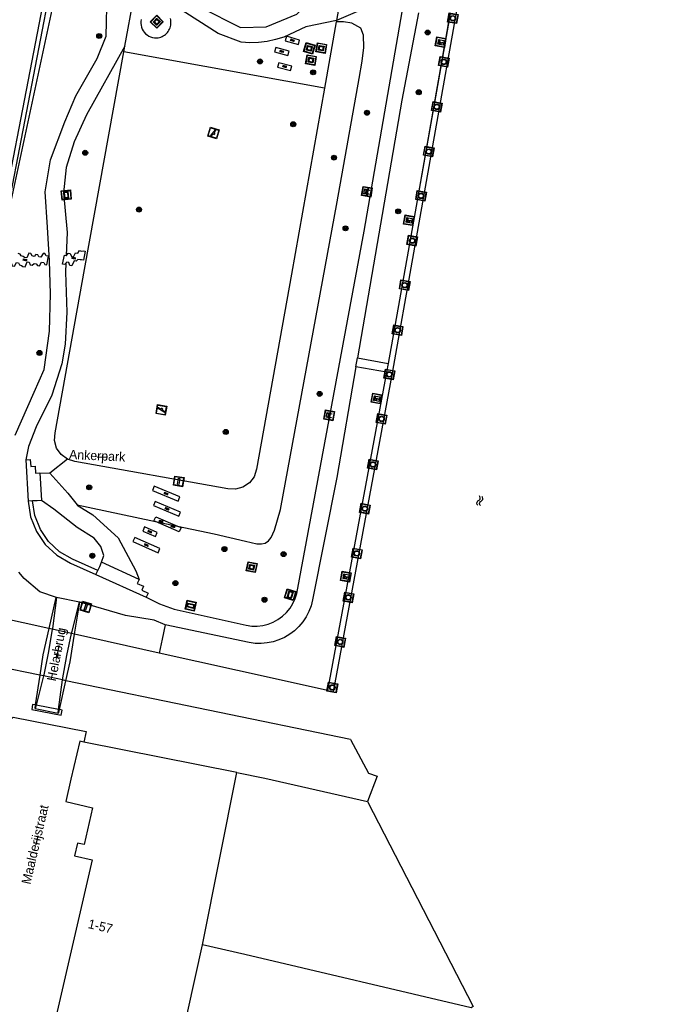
# Model space of a CAD drawing. Header units: metres. Extents: x 93870 to 95789, y 463036 to 464040.
# Tile 230 of 256: x 94549 to 94620, y 463824 to 463931. Entities that reach past the tile are written whole.
import ezdxf
from ezdxf.enums import TextEntityAlignment as Align

# ---------------------------------------------------------------- set-up
doc = ezdxf.new("R2010")
doc.units = ezdxf.units.M
doc.header["$LTSCALE"] = 25.4
for name, color, linetype in [('B_BEBOUWINGSGRENS_0', 1, 'Continuous'), ('G_GRENS_ALGEMEEN_0', 7, 'Continuous'), ('K_KUNSTWERKGRENS_0', 1, 'Continuous'), ('K_KUNSTWERKGRENS_1', 1, 'Continuous'), ('K_STEIGER_1', 1, 'Continuous'), ('Q_BALUSTRADE_LIJN_1', 193, 'Continuous'), ('Q_BANK_0', 7, 'Continuous'), ('Q_BOOM_0', 3, 'Continuous'), ('Q_ELEKTRAKAST_0', 7, 'Continuous'), ('Q_INFORMATIEBORD_0', 7, 'Continuous'), ('Q_KUNSTOBJECT_0', 7, 'Continuous'), ('Q_MEERRING_0', 7, 'Continuous'), ('Q_SPEELVOORZIENING_0', 45, 'Continuous'), ('Q_VERKEERSBORDPAAL_0', 40, 'Continuous'), ('S_GBKN_SYMBOOL_OV_GROOT_0', 7, 'Continuous'), ('S_GBKN_SYMBOOL_OV_GROOT_1', 7, 'Continuous'), ('S_GBKN_SYMBOOL_WATER_0', 7, 'Continuous'), ('T_CULTUURGRENS_0', 76, 'Continuous'), ('T_HEK_0', 57, 'Continuous'), ('T_HEK_LIJN_0', 6, 'Continuous'), ('T_WALBESCHERMING_0', 45, 'Continuous'), ('V_WEGGRENS_0', 7, 'Continuous'), ('W_WATERGRENS_0', 5, 'Continuous'), ('Z_GBKN_HUISNUMMER_0', 252, 'Continuous'), ('Z_KUNSTWERKNAAM_1', 252, 'Continuous'), ('Z_STRAATNAAM_0', 252, 'Continuous'), ('Z_TERREINNAAM_0', 252, 'Continuous')]:
    doc.layers.add(name, color=color, linetype=linetype)

# ---------------------------------------------------------------- blocks, each defined once
blk = doc.blocks.new('Q_INFORMATIEBORD')
for points in [[(-0.5, 0.5), (0.5, 0.5), (0.5, -0.5), (-0.5, -0.5)], [(-0.37, 0.22), (0.36, 0.22), (0.36, -0.21), (-0.37, -0.21)]]:
    blk.add_lwpolyline(points, close=True)
for points in [[(-0.44, 0.46), (0.44, 0.46, -0.414214), (0.46, 0.44), (0.46, -0.44, -0.414214), (0.44, -0.46), (-0.44, -0.46, -0.414214), (-0.46, -0.44), (-0.46, 0.44), (-0.46, 0.44), (-0.46, 0.45), (-0.46, 0.45), (-0.46, 0.45), (-0.46, 0.45), (-0.46, 0.45), (-0.46, 0.45), (-0.46, 0.46), (-0.46, 0.46), (-0.46, 0.46), (-0.45, 0.46), (-0.45, 0.46), (-0.45, 0.46), (-0.45, 0.46), (-0.45, 0.46), (-0.45, 0.46), (-0.44, 0.46), (-0.44, 0.46)], [(-0.29, 0.16), (0.28, 0.16, -0.414214), (0.3, 0.14), (0.3, -0.13, -0.414214), (0.28, -0.16), (-0.29, -0.16, -0.414214), (-0.31, -0.13), (-0.31, 0.14), (-0.31, 0.14), (-0.31, 0.14), (-0.31, 0.14), (-0.31, 0.15), (-0.31, 0.15), (-0.31, 0.15), (-0.3, 0.15), (-0.3, 0.15), (-0.3, 0.15), (-0.3, 0.16), (-0.3, 0.16), (-0.3, 0.16), (-0.3, 0.16), (-0.29, 0.16), (-0.29, 0.16), (-0.29, 0.16), (-0.29, 0.16), (-0.29, 0.16)]]:
    blk.add_lwpolyline(points, format="xyb")
blk = doc.blocks.new('Q_ELEKTRAKAST')
for points in [[(-0.5, 0.5), (0.5, 0.5), (0.5, -0.5), (-0.5, -0.5)], [(-0.26, 0.26), (0.25, 0.26), (0.25, 0.19), (-0.26, 0.19)], [(-0.26, 0.11), (0.25, 0.11), (0.25, -0.33), (-0.26, -0.33)]]:
    blk.add_lwpolyline(points, close=True)
blk.add_lwpolyline([(-0.44, 0.46), (0.44, 0.46, -0.414214), (0.46, 0.44), (0.46, -0.44, -0.414214), (0.44, -0.46), (-0.44, -0.46, -0.414214), (-0.46, -0.44), (-0.46, 0.44), (-0.46, 0.44), (-0.46, 0.45), (-0.46, 0.45), (-0.46, 0.45), (-0.46, 0.45), (-0.46, 0.45), (-0.46, 0.45), (-0.46, 0.46), (-0.46, 0.46), (-0.46, 0.46), (-0.45, 0.46), (-0.45, 0.46), (-0.45, 0.46), (-0.45, 0.46), (-0.45, 0.46), (-0.45, 0.46), (-0.44, 0.46), (-0.44, 0.46)], format="xyb")
blk.add_lwpolyline([(-0.18, 0, -1), (-0.18, -0.07, -1)], format="xyb", close=True)
blk.add_lwpolyline([(0.04, 0.09), (-0.06, -0.11), (0.04, -0.11), (-0.06, -0.31)])
blk = doc.blocks.new('Q_VERKEERSBORDPAAL')
for points in [[(-0.5, 0.5), (0.5, 0.5), (0.5, -0.5), (-0.5, -0.5)], [(-0.08, 0.33), (0.07, 0.33), (0.07, -0.33), (-0.08, -0.33)]]:
    blk.add_lwpolyline(points, close=True)
blk.add_lwpolyline([(-0.44, 0.46), (0.44, 0.46, -0.414214), (0.46, 0.44), (0.46, -0.44, -0.414214), (0.44, -0.46), (-0.44, -0.46, -0.414214), (-0.46, -0.44), (-0.46, 0.44), (-0.46, 0.44), (-0.46, 0.45), (-0.46, 0.45), (-0.46, 0.45), (-0.46, 0.45), (-0.46, 0.45), (-0.46, 0.45), (-0.46, 0.46), (-0.46, 0.46), (-0.46, 0.46), (-0.45, 0.46), (-0.45, 0.46), (-0.45, 0.46), (-0.45, 0.46), (-0.45, 0.46), (-0.45, 0.46), (-0.44, 0.46), (-0.44, 0.46)], format="xyb")
blk = doc.blocks.new('Q_KUNSTOBJECT')
for points in [[(-0.5, 0.5), (0.5, 0.5), (0.5, -0.5), (-0.5, -0.5)], [(-0.18, 0.18), (0.18, 0.18), (0.18, -0.18), (-0.18, -0.18)]]:
    blk.add_lwpolyline(points, close=True)
for points in [[(-0.44, 0.46), (0.44, 0.46, -0.414214), (0.46, 0.44), (0.46, -0.44, -0.414214), (0.44, -0.46), (-0.44, -0.46, -0.414214), (-0.46, -0.44), (-0.46, 0.44), (-0.46, 0.44), (-0.46, 0.45), (-0.46, 0.45), (-0.46, 0.45), (-0.46, 0.45), (-0.46, 0.45), (-0.46, 0.45), (-0.46, 0.46), (-0.46, 0.46), (-0.46, 0.46), (-0.45, 0.46), (-0.45, 0.46), (-0.45, 0.46), (-0.45, 0.46), (-0.45, 0.46), (-0.45, 0.46), (-0.44, 0.46), (-0.44, 0.46)], [(-0.24, 0.27), (0.24, 0.27, -0.414214), (0.26, 0.25), (0.26, -0.24, -0.414214), (0.24, -0.26), (-0.24, -0.26, -0.414214), (-0.27, -0.24), (-0.27, 0.25, -0.414214), (-0.24, 0.27)]]:
    blk.add_lwpolyline(points, format="xyb")
blk = doc.blocks.new('Q_BANK')
blk.add_lwpolyline([(-0.5, 0.5), (0.5, 0.5), (0.5, -0.5), (-0.5, -0.5)], close=True)
blk.add_lwpolyline([(-0.44, 0.46), (0.44, 0.46, -0.414214), (0.46, 0.44), (0.46, -0.44, -0.414214), (0.44, -0.46), (-0.44, -0.46, -0.414214), (-0.46, -0.44), (-0.46, 0.44), (-0.46, 0.44), (-0.46, 0.45), (-0.46, 0.45), (-0.46, 0.45), (-0.46, 0.45), (-0.46, 0.45), (-0.46, 0.45), (-0.46, 0.46), (-0.46, 0.46), (-0.46, 0.46), (-0.45, 0.46), (-0.45, 0.46), (-0.45, 0.46), (-0.45, 0.46), (-0.45, 0.46), (-0.45, 0.46), (-0.44, 0.46), (-0.44, 0.46)], format="xyb")
for points in [[(-0.27, 0.02), (-0.37, -0.08)], [(-0.18, 0.13), (-0.27, 0.13), (-0.27, 0.28)], [(-0.27, 0.28), (0.26, 0.28), (0.26, 0.13), (0.17, 0.13)], [(-0.18, 0.02), (-0.27, 0.02)], [(-0.27, 0.02), (-0.18, 0.02)], [(-0.18, 0.02), (-0.18, 0.13)], [(-0.18, 0.13), (-0.14, 0.13)], [(-0.14, 0.13), (-0.14, 0.02)], [(0.13, 0.13), (-0.14, 0.13)], [(0.13, 0.02), (-0.14, 0.02)], [(-0.14, 0.02), (0.13, 0.02)], [(0.13, 0.02), (-0.14, 0.02)], [(-0.14, 0.02), (0.13, 0.02)], [(-0.14, 0.02), (0.13, 0.02)], [(0.13, 0.02), (0.13, 0.13)], [(0.13, 0.13), (0.17, 0.13)], [(0.17, 0.13), (0.17, 0.02)], [(0.17, 0.02), (0.26, 0.02)], [(0.17, 0.02), (0.26, 0.02)], [(0.26, 0.02), (0.36, -0.08)], [(-0.24, -0.08), (-0.37, -0.08)], [(-0.19, -0.08), (-0.19, -0.27), (-0.24, -0.27), (-0.24, -0.08)], [(-0.24, -0.08), (-0.19, -0.08)], [(0.18, -0.08), (-0.19, -0.08)], [(0.23, -0.08), (0.23, -0.27), (0.18, -0.27), (0.18, -0.08)], [(0.18, -0.08), (0.23, -0.08)], [(0.36, -0.08), (0.23, -0.08)]]:
    blk.add_lwpolyline(points)
blk = doc.blocks.new('Q_MEERRING')
blk.add_lwpolyline([(-0.5, 0.5), (0.5, 0.5), (0.5, -0.5), (-0.5, -0.5)], close=True)
blk.add_lwpolyline([(-0.44, 0.46), (0.44, 0.46, -0.414214), (0.46, 0.44), (0.46, -0.44, -0.414214), (0.44, -0.46), (-0.44, -0.46, -0.414214), (-0.46, -0.44), (-0.46, 0.44), (-0.46, 0.44), (-0.46, 0.45), (-0.46, 0.45), (-0.46, 0.45), (-0.46, 0.45), (-0.46, 0.45), (-0.46, 0.45), (-0.46, 0.46), (-0.46, 0.46), (-0.46, 0.46), (-0.45, 0.46), (-0.45, 0.46), (-0.45, 0.46), (-0.45, 0.46), (-0.45, 0.46), (-0.45, 0.46), (-0.44, 0.46), (-0.44, 0.46)], format="xyb")
for radius in [0.3, 0.3, 0.25, 0.25]:
    blk.add_circle((0, 0), radius)
blk = doc.blocks.new('Q_SPEELVOORZIENING')
blk.add_lwpolyline([(-0.5, 0.5), (0.5, 0.5), (0.5, -0.5), (-0.5, -0.5)], close=True)
for points in [[(-0.44, 0.46), (0.44, 0.46, -0.414214), (0.46, 0.44), (0.46, -0.44, -0.414214), (0.44, -0.46), (-0.44, -0.46, -0.414214), (-0.46, -0.44), (-0.46, 0.44), (-0.46, 0.44), (-0.46, 0.45), (-0.46, 0.45), (-0.46, 0.45), (-0.46, 0.45), (-0.46, 0.45), (-0.46, 0.45), (-0.46, 0.46), (-0.46, 0.46), (-0.46, 0.46), (-0.45, 0.46), (-0.45, 0.46), (-0.45, 0.46), (-0.45, 0.46), (-0.45, 0.46), (-0.45, 0.46), (-0.44, 0.46), (-0.44, 0.46)], [(-0.36, 0.2, 1.168313), (-0.39, 0.14)], [(-0.09, 0.02, 0.778987), (-0.04, -0.17)], [(-0.04, -0.17, 0.508825), (0.06, -0.04)], [(0.36, -0.16, 1.031322), (0.38, -0.1)]]:
    blk.add_lwpolyline(points, format="xyb")
for points in [[(-0.39, 0.14), (-0.09, 0.02)], [(-0.36, 0.2), (0.38, -0.1)], [(0.06, -0.04), (0.36, -0.16)]]:
    blk.add_lwpolyline(points)
blk = doc.blocks.new('Q_BOOM')
for radius in [0.27, 0.18, 0.09]:
    blk.add_circle((0, 0), radius)
blk = doc.blocks.new('S_GBKN_SYMBOOL_WATER')
for points in [[(-0.5, 0.15), (-0.44, 0.21), (-0.31, 0.27), (-0.19, 0.27), (-0.06, 0.21), (0, 0.15), (0.06, 0.09), (0.19, 0.02), (0.31, 0.02), (0.44, 0.09), (0.5, 0.15)], [(-0.5, -0.15), (-0.44, -0.09), (-0.31, -0.02), (-0.19, -0.02), (-0.06, -0.09), (0, -0.15), (0.06, -0.21), (0.19, -0.27), (0.31, -0.27), (0.44, -0.21), (0.5, -0.15)]]:
    blk.add_lwpolyline(points)
blk = doc.blocks.new('S_GBKN_SYMBOOL_OV_GROOT')
for points in [[(-0.21875, 0.0625), (0.21875, 0.0625)], [(-0.21875, 0), (0.21875, 0)], [(-0.1875, 0.0625), (-0.1875, 0)], [(-0.125, 0.09375), (-0.125, 0.0625)], [(-0.125, 0), (-0.125, -0.0625)], [(-0.0625, 0.0625), (-0.0625, 0)], [(0, 0.09375), (0, 0.0625)], [(0, 0), (0, -0.0625)], [(0.0625, 0.0625), (0.0625, 0)], [(0.125, 0.09375), (0.125, 0.0625)], [(0.125, 0), (0.125, -0.0625)], [(0.1875, 0.0625), (0.1875, 0)], [(-0.21875, -0.0625), (0.21875, -0.0625)], [(-0.1875, -0.0625), (-0.1875, -0.09375)], [(-0.0625, -0.0625), (-0.0625, -0.09375)], [(0.0625, -0.0625), (0.0625, -0.09375)], [(0.1875, -0.0625), (0.1875, -0.09375)]]:
    blk.add_lwpolyline(points)

msp = doc.modelspace()

# ---------------------------------------------------------------- linework, layer by layer
at = {"layer": 'B_BEBOUWINGSGRENS_0'}
for p, q in [((94572.7, 463848.98), (94556.12, 463852.28)), ((94568.99, 463830.29), (94572.7, 463848.98))]:
    msp.add_line(p, q, dxfattribs=at)
for points in [[(94556.12, 463852.28), (94555.68, 463852.37), (94554.69, 463848.24), (94554.16, 463845.83), (94557.06, 463845.16), (94556.13, 463841.17), (94555.41, 463841.33), (94555.09, 463839.95), (94557.02, 463839.5), (94552.98, 463822.12), (94557.56, 463821.04), (94552.89, 463799.2), (94551.8, 463799.71), (94551.26, 463799.46), (94550.97, 463798.13), (94551.28, 463797.5), (94552.45, 463797.07), (94552.37, 463796.68), (94590.21, 463787.64), (94593.53, 463800.37), (94612.92, 463795.32)], [(94605.06, 463810.39), (94604.68, 463810.28), (94566.57, 463819.34), (94568.99, 463830.29)]]:
    msp.add_lwpolyline(points, dxfattribs=at)
at = {"layer": 'G_GRENS_ALGEMEEN_0'}
msp.add_line((94563.9, 463876.19), (94566.28, 463875.69), dxfattribs=at)
for points in [[(94553.65, 463943.78), (94553.92, 463942.89), (94553.97, 463941.97), (94553.93, 463941.49), (94553.46, 463939.31), (94546.99, 463905.87)], [(94557.61, 463870.87), (94554.86, 463872.1), (94553.47, 463872.92), (94552.29, 463874.01), (94551.39, 463875.34), (94550.79, 463876.84), (94550.54, 463878.42)], [(94563.9, 463876.19), (94563.71, 463876.27), (94563.91, 463876.71), (94566.28, 463875.69)], [(94566.28, 463875.69), (94566.65, 463875.53), (94566.45, 463875.07), (94563.9, 463876.19)], [(94547.49, 463854.05), (94548.43, 463854.97), (94556.35, 463853.42), (94556.12, 463852.28)], [(94572.7, 463848.98), (94575.75, 463848.38), (94586.89, 463845.85)], [(94598.34, 463823.6), (94598.14, 463823.47), (94573.56, 463829.26), (94568.99, 463830.29)]]:
    msp.add_lwpolyline(points, dxfattribs=at)
at = {"layer": 'K_KUNSTWERKGRENS_0'}
for p, q in [((94550.55, 463856.36), (94550.45, 463855.82)), ((94550.84, 463856.31), (94550.55, 463856.36)), ((94550.92, 463856.29), (94550.84, 463856.31)), ((94553.37, 463855.82), (94550.92, 463856.29)), ((94553.46, 463855.81), (94553.37, 463855.82))]:
    msp.add_line(p, q, dxfattribs=at)
msp.add_lwpolyline([(94550.45, 463855.82), (94553.64, 463855.21), (94553.77, 463855.75), (94553.46, 463855.81)], dxfattribs=at)
at = {"layer": 'K_KUNSTWERKGRENS_1'}
for p, q in [((94588.96, 463892.38), (94582.55, 463857.86)), ((94555.64, 463867.45), (94553.13, 463867.95)), ((94551.72, 463859.44), (94550.92, 463856.29)), ((94553.37, 463855.82), (94553.8, 463859.01))]:
    msp.add_line(p, q, dxfattribs=at)
for points in [[(94553.13, 463867.95), (94552.7, 463864.6), (94552.68, 463864.5)], [(94554.77, 463864.03), (94554.83, 463864.31), (94555.64, 463867.45)], [(94552.68, 463864.5), (94552.26, 463862.08), (94551.75, 463859.57), (94551.72, 463859.44)], [(94553.8, 463859.01), (94553.8, 463859.03), (94554.28, 463861.67), (94554.77, 463864.03)], [(94550.92, 463856.29), (94550.82, 463855.9), (94553.31, 463855.41), (94553.37, 463855.82)]]:
    msp.add_lwpolyline(points, dxfattribs=at)
at = {"layer": 'K_STEIGER_1'}
for p, q in [((94595.85, 463931.25), (94592.04, 463909.77)), ((94592.04, 463909.77), (94589.13, 463893.34)), ((94589.13, 463893.34), (94588.96, 463892.38))]:
    msp.add_line(p, q, dxfattribs=at)
msp.add_lwpolyline([(94582.55, 463857.86), (94583.19, 463857.74), (94589.57, 463892.11), (94596.6, 463931.76), (94624.62, 463955.85)], dxfattribs=at)
at = {"layer": 'Q_BALUSTRADE_LIJN_1'}
for p, q in [((94553.07, 463867.95), (94552.31, 463864.58)), ((94555.11, 463863.96), (94555.69, 463867.44)), ((94555.69, 463867.44), (94555.69, 463867.44)), ((94551.33, 463859.52), (94550.84, 463856.31)), ((94553.46, 463855.81), (94554.16, 463858.93)), ((94550.84, 463856.31), (94550.78, 463855.9)), ((94553.37, 463855.4), (94553.46, 463855.81))]:
    msp.add_line(p, q, dxfattribs=at)
for points in [[(94552.31, 463864.58), (94551.67, 463861.73), (94551.33, 463859.52)], [(94554.16, 463858.93), (94554.62, 463860.97), (94555.11, 463863.96)]]:
    msp.add_lwpolyline(points, dxfattribs=at)
at = {"layer": 'T_CULTUURGRENS_0'}
msp.add_line((94554.33, 463882.96), (94552.41, 463881.44), dxfattribs=at)
for points in [[(94546.99, 463905.87), (94547.14, 463905.86), (94552.99, 463933.24), (94554.25, 463940.72), (94554.45, 463942.25), (94554.48, 463943.29), (94553.65, 463943.78)], [(94566.28, 463875.69), (94570.23, 463874.85), (94573.63, 463874.06), (94574.89, 463873.78), (94575.38, 463873.77), (94575.77, 463873.85), (94576.13, 463874.09), (94576.44, 463874.46), (94576.81, 463875.24), (94577.45, 463877.48), (94583.58, 463910.85), (94585.97, 463924.23), (94586.29, 463926.1), (94586.48, 463927.57), (94586.45, 463928.91), (94586.15, 463929.67), (94585.19, 463930.23), (94584.27, 463930.38), (94583.49, 463930.36)], [(94555.38, 463877.99), (94558.29, 463877.37), (94563.9, 463876.19)], [(94564.92, 463864.97), (94564.6, 463863.44), (94564.28, 463861.92)]]:
    msp.add_lwpolyline(points, dxfattribs=at)
at = {"layer": 'T_HEK_0'}
for p, q in [((94560.55, 463927.74), (94561.85, 463934.79)), ((94583.52, 463930.53), (94583.49, 463930.36)), ((94583.49, 463930.36), (94582.22, 463923.16)), ((94560.43, 463927.11), (94560.55, 463927.74))]:
    msp.add_line(p, q, dxfattribs=at)
for points in [[(94568.73, 463941.91), (94582.21, 463939.45), (94583.07, 463939.23), (94583.81, 463938.73), (94584.33, 463938.01), (94584.58, 463937.16), (94584.53, 463936.27), (94583.52, 463930.53)], [(94554.33, 463882.96), (94553.65, 463883.46), (94553.16, 463884.15), (94552.93, 463884.97), (94552.98, 463885.81), (94556.18, 463903.5), (94560.43, 463927.11)], [(94582.22, 463923.16), (94578.65, 463903.02), (94574.84, 463881.85), (94574.58, 463881.05), (94574.07, 463880.38), (94573.37, 463879.91), (94572.56, 463879.7), (94571.72, 463879.75), (94555.14, 463882.71), (94554.33, 463882.96)]]:
    msp.add_lwpolyline(points, dxfattribs=at)
at = {"layer": 'T_HEK_LIJN_0'}
msp.add_line((94582.22, 463923.16), (94560.43, 463927.11), dxfattribs=at)
at = {"layer": 'T_WALBESCHERMING_0'}
for p, q in [((94552.31, 463864.58), (94540.01, 463867.31)), ((94552.68, 463864.5), (94552.31, 463864.58)), ((94554.77, 463864.03), (94552.68, 463864.5)), ((94555.11, 463863.96), (94554.77, 463864.03)), ((94564.28, 463861.92), (94555.11, 463863.96)), ((94551.33, 463859.52), (94538.39, 463862.19)), ((94551.72, 463859.44), (94551.33, 463859.52)), ((94553.8, 463859.01), (94551.72, 463859.44)), ((94554.16, 463858.93), (94553.8, 463859.01)), ((94585.03, 463852.56), (94554.16, 463858.93))]:
    msp.add_line(p, q, dxfattribs=at)
msp.add_lwpolyline([(94582.55, 463857.86), (94576.88, 463859.12), (94564.28, 463861.92)], dxfattribs=at)
at = {"layer": 'V_WEGGRENS_0'}
for p, q in [((94585.62, 463892.95), (94585.79, 463893.93)), ((94585.79, 463893.93), (94589.13, 463893.34)), ((94589.13, 463893.34), (94589.13, 463893.34)), ((94588.96, 463892.38), (94585.62, 463892.95)), ((94550.1, 463884.32), (94549.8, 463882.89)), ((94549.8, 463882.89), (94550.05, 463878.39)), ((94551.35, 463881.46), (94551.51, 463878.48)), ((94551.35, 463881.46), (94552.41, 463881.44)), ((94566.52, 463878.86), (94563.75, 463880.01)), ((94550.54, 463878.42), (94550.05, 463878.39)), ((94566.43, 463876.76), (94566.61, 463877.2)), ((94562.5, 463875.16), (94563.87, 463874.56)), ((94564.16, 463872.8), (94564.37, 463873.25)), ((94562.11, 463869.92), (94558.03, 463871.77)), ((94557.41, 463870.43), (94557.61, 463870.87)), ((94557.41, 463870.43), (94562.87, 463867.97)), ((94562.87, 463867.97), (94564.33, 463867.25)), ((94555.69, 463867.44), (94555.64, 463867.45)), ((94564.92, 463864.97), (94563.75, 463865.51))]:
    msp.add_line(p, q, dxfattribs=at)
for points in [[(94562.34, 463937.48), (94568.81, 463931.92), (94573.1, 463929.75), (94575.9, 463929.83), (94579.22, 463931.21), (94579.64, 463931.63), (94579.96, 463932.12), (94580.19, 463932.67), (94580.3, 463933.24), (94580.31, 463933.83), (94579.42, 463935.02), (94575.09, 463938.31), (94568.73, 463941.91)], [(94548.65, 463885.57), (94550.73, 463890.22), (94551.8, 463892.66), (94552.38, 463896.83), (94552.5, 463900.86), (94552.4, 463904.46), (94552.16, 463908.12), (94551.92, 463911.95), (94552.49, 463915.41), (94554.04, 463919.54), (94555.25, 463922.35), (94557.55, 463926.39), (94558.54, 463928.81), (94558.65, 463933.55), (94559.16, 463940.03)], [(94583.52, 463930.53), (94580.21, 463929.82), (94577.82, 463928.72), (94576.92, 463928.44), (94575.99, 463928.24), (94575.06, 463928.13), (94574.11, 463928.1), (94573.17, 463928.15), (94570.69, 463929.12), (94561.85, 463934.79)], [(94564.33, 463867.25), (94565.92, 463866.67), (94573.72, 463864.95), (94574.32, 463864.86), (94574.91, 463864.85), (94575.51, 463864.91), (94576.09, 463865.06), (94576.65, 463865.27), (94577.17, 463865.56), (94577.66, 463865.91), (94578.1, 463866.32), (94578.48, 463866.78), (94578.79, 463867.29), (94579.04, 463867.83), (94579.22, 463868.4), (94586.53, 463907.67), (94590.83, 463932.5), (94591.16, 463934.52)], [(94591.16, 463934.52), (94589.31, 463933.19), (94588.07, 463932.45), (94583.52, 463930.53)], [(94562.34, 463930.62), (94562.3, 463930.41), (94562.3, 463930.2), (94562.32, 463929.99), (94562.37, 463929.78)], [(94562.37, 463929.78), (94562.45, 463929.59), (94562.55, 463929.4), (94562.67, 463929.23), (94562.81, 463929.08), (94562.98, 463928.94), (94563.16, 463928.83), (94563.35, 463928.74), (94563.55, 463928.68), (94563.76, 463928.64), (94563.97, 463928.63), (94564.18, 463928.65), (94564.32, 463928.68), (94564.46, 463928.72), (94564.6, 463928.78), (94564.73, 463928.84), (94564.85, 463928.92), (94564.97, 463929.01), (94565.08, 463929.11), (94565.18, 463929.21), (94565.26, 463929.33), (94565.34, 463929.45), (94565.41, 463929.58), (94565.46, 463929.71), (94565.51, 463929.85), (94565.54, 463930), (94565.56, 463930.14), (94565.56, 463930.29), (94565.55, 463930.43), (94565.53, 463930.58), (94565.5, 463930.72)], [(94592.41, 463931.35), (94590.6, 463921.87), (94585.79, 463893.93)], [(94577.96, 463928.32), (94579.38, 463927.9), (94579.52, 463928.38), (94578.1, 463928.8), (94577.96, 463928.32)], [(94560.55, 463927.74), (94556.41, 463920.28), (94555.06, 463917.36), (94554.18, 463914.56), (94553.89, 463911.81), (94554.31, 463907.54), (94554.2, 463905.05)], [(94578.23, 463926.71), (94578.38, 463927.18), (94576.94, 463927.59), (94576.79, 463927.11), (94578.23, 463926.71)], [(94577.12, 463925.47), (94578.54, 463925.08), (94578.69, 463925.55), (94577.26, 463925.94), (94577.12, 463925.47)], [(94547.35, 463904.93), (94547.17, 463903.97), (94547.41, 463903.91), (94547.56, 463903.88), (94547.79, 463903.84), (94548.02, 463904.2), (94548.25, 463904.16), (94548.35, 463903.92), (94548.57, 463903.88), (94548.8, 463904.26), (94549.03, 463904.22), (94549.13, 463904.02), (94549.36, 463903.96), (94549.5, 463903.85), (94549.73, 463903.8), (94549.95, 463904.34), (94550.17, 463904.3)], [(94550.17, 463904.3), (94550.3, 463904.01), (94550.51, 463903.97), (94550.73, 463904.17), (94550.95, 463904.14), (94551.07, 463903.93), (94551.29, 463903.9), (94551.53, 463904.3), (94551.75, 463904.26), (94551.87, 463904.04), (94552.1, 463904.01), (94552.26, 463904.97), (94552.03, 463905.01), (94551.89, 463905.24), (94551.68, 463905.26), (94551.45, 463904.86), (94551.23, 463904.9), (94551.12, 463905.1), (94550.9, 463905.14), (94550.72, 463904.93), (94550.5, 463904.98), (94550.37, 463905.25), (94550.14, 463905.3), (94549.91, 463904.78), (94549.68, 463904.82), (94549.54, 463904.93), (94549.31, 463904.98), (94549.19, 463905.19), (94548.97, 463905.24)], [(94554.17, 463904.21), (94554.05, 463904.07), (94553.81, 463904.11), (94554.01, 463905.07), (94554.2, 463905.05)], [(94554.2, 463905.05), (94554.23, 463905.05), (94554.42, 463905.27), (94554.64, 463905.24), (94554.76, 463904.92), (94554.98, 463904.88), (94555.21, 463905.33), (94555.44, 463905.29), (94555.64, 463905.56), (94555.86, 463905.52), (94556.02, 463905.55), (94556.25, 463905.5), (94556.07, 463904.53), (94555.84, 463904.58), (94555.7, 463904.55), (94555.47, 463904.59), (94555.28, 463904.42), (94555.05, 463904.46), (94554.79, 463903.91), (94554.58, 463903.96), (94554.48, 463904.27), (94554.26, 463904.32), (94554.17, 463904.21)], [(94554.17, 463904.21), (94554.12, 463903.21), (94554.25, 463898.89), (94554.07, 463895.43), (94553.72, 463893.29), (94552.64, 463889.9), (94550.94, 463886.45), (94550.1, 463884.32)], [(94585.62, 463892.95), (94583.56, 463880.97), (94580.93, 463867.69), (94580.77, 463867.05), (94580.53, 463866.44), (94580.23, 463865.85), (94579.87, 463865.31), (94579.45, 463864.8), (94578.97, 463864.35), (94578.45, 463863.96), (94577.88, 463863.62), (94577.28, 463863.35), (94576.66, 463863.15), (94576.01, 463863.02), (94575.36, 463862.97), (94574.7, 463862.98), (94574.05, 463863.07), (94564.92, 463864.97)], [(94549.8, 463882.89), (94550.29, 463882.92), (94550.34, 463882.17), (94550.83, 463882.2), (94550.86, 463881.44), (94551.35, 463881.46)], [(94552.41, 463881.44), (94554.37, 463879.27), (94555.38, 463877.99)], [(94563.75, 463880.01), (94563.57, 463879.56), (94566.33, 463878.41), (94566.52, 463878.86)], [(94550.05, 463878.39), (94550.32, 463876.7), (94550.96, 463875.11), (94551.93, 463873.7), (94553.18, 463872.53), (94554.66, 463871.67), (94557.41, 463870.43)], [(94551.51, 463878.48), (94551.04, 463878.45), (94550.54, 463878.42)], [(94558.03, 463871.77), (94558.26, 463872.52), (94557.95, 463873.47), (94557.24, 463874.39), (94555.38, 463875.55), (94552.87, 463877.54), (94551.51, 463878.48)], [(94566.61, 463877.2), (94563.85, 463878.35), (94563.66, 463877.91), (94566.43, 463876.76)], [(94555.38, 463877.99), (94555.4, 463877.96), (94557.07, 463876.91), (94559.82, 463874.41), (94561.75, 463870.85), (94562.11, 463869.92)], [(94563.87, 463874.56), (94564.06, 463875.01), (94562.69, 463875.61), (94562.5, 463875.16)], [(94564.37, 463873.25), (94561.64, 463874.46), (94561.44, 463874.02), (94564.16, 463872.8)], [(94557.61, 463870.87), (94557.84, 463871.33), (94558.03, 463871.77)], [(94553.13, 463867.95), (94551.33, 463868.57), (94549.63, 463870.01), (94549.04, 463870.69)], [(94562.11, 463869.92), (94561.91, 463869.48), (94562.59, 463869.18), (94562.4, 463868.74), (94563.07, 463868.42), (94562.87, 463867.97)], [(94563.75, 463865.51), (94560.62, 463866), (94555.69, 463867.44)]]:
    msp.add_lwpolyline(points, dxfattribs=at)
at = {"layer": 'W_WATERGRENS_0'}
for p, q in [((94595.76, 463930.76), (94592.04, 463909.77)), ((94592.04, 463909.77), (94589.13, 463893.34)), ((94589.13, 463893.34), (94588.96, 463892.38)), ((94586.89, 463845.85), (94598.34, 463823.6))]:
    msp.add_line(p, q, dxfattribs=at)
for points in [[(94552.65, 463937.43), (94544.81, 463897.12), (94545, 463897.09), (94543.86, 463891.04), (94543.7, 463891.1), (94543.57, 463890.42), (94543.74, 463890.41), (94542.01, 463881.05), (94541.82, 463881.08), (94541.54, 463879.69), (94541.76, 463879.66), (94540.93, 463875.19), (94540.74, 463875.21), (94540.57, 463874.34), (94540.75, 463874.3), (94540.27, 463872.05)], [(94585.03, 463852.56), (94586.99, 463848.9), (94587.93, 463848.57), (94586.89, 463845.85)]]:
    msp.add_lwpolyline(points, dxfattribs=at)
at = {"layer": 'Z_KUNSTWERKNAAM_1'}
msp.add_line((94553.25, 463861.77), (94553.44, 463862.76), dxfattribs=at)
at = {"layer": 'Z_STRAATNAAM_0'}
msp.add_line((94550.93, 463841.14), (94551.16, 463842.12), dxfattribs=at)
at = {"layer": 'Z_TERREINNAAM_0'}
msp.add_line((94557.55, 463883.21), (94558.55, 463883.16), dxfattribs=at)

# ---------------------------------------------------------------- block references
at = {"layer": 'Q_BANK_0'}
for p, rotation in [((94586.82, 463911.95), 80.16721273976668), ((94582.72, 463887.7), 79.45806146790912)]:
    msp.add_blockref('Q_BANK', p, dxfattribs=dict(at, rotation=rotation))
at = {"layer": 'Q_BOOM_0'}
for p, rotation in [((94593.41, 463929.21), 79.2104265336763), ((94557.78, 463928.83), 67.71507615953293), ((94575.22, 463926.07), 73.25621960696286), ((94580.98, 463924.89), 80.02107254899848), ((94592.44, 463922.73), 79.2104265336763), ((94586.83, 463920.51), 79.86628984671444), ((94578.83, 463919.26), 79.946251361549), ((94556.26, 463916.17), 72.57946771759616), ((94583.25, 463915.64), 79.86628984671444), ((94562.09, 463910.01), 79.7746327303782), ((94590.22, 463909.82), 80.23428395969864), ((94584.5, 463907.98), 79.59622066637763), ((94551.29, 463894.47), 82.13739018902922), ((94581.69, 463890.03), 79.45806146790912), ((94571.51, 463885.9), 79.79115100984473), ((94556.69, 463879.9), 168.1083661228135), ((94557.03, 463872.48), 73.0208225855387), ((94571.36, 463873.2), 166.8420428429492), ((94577.78, 463872.65), 79.45806146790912), ((94566.04, 463869.51), 160.0808136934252), ((94575.71, 463867.71), 28.44994629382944)]:
    msp.add_blockref('Q_BOOM', p, dxfattribs=dict(at, rotation=rotation))
at = {"layer": 'Q_ELEKTRAKAST_0'}
for p, rotation in [((94594.82, 463928.16), 79.94486433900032), ((94591.37, 463908.85), 79.94388902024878), ((94587.85, 463889.53), 79.48671114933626), ((94584.53, 463870.21), 79.48671114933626)]:
    msp.add_blockref('Q_ELEKTRAKAST', p, dxfattribs=dict(at, rotation=rotation))
at = {"layer": 'Q_INFORMATIEBORD_0'}
for p, rotation in [((94554.2, 463911.59), 95.60429064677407), ((94578.5, 463868.26), 72.77747926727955), ((94567.7, 463867.06), 167.5388240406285)]:
    msp.add_blockref('Q_INFORMATIEBORD', p, dxfattribs=dict(at, rotation=rotation))
at = {"layer": 'Q_KUNSTOBJECT_0'}
for p, rotation in [((94564.02, 463930.37), 135.7848246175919), ((94580.57, 463927.5), 163.5450386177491), ((94581.87, 463927.52), 80.02107254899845), ((94580.75, 463926.22), 80.02107254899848), ((94574.32, 463871.24), 167.8183183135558)]:
    msp.add_blockref('Q_KUNSTOBJECT', p, dxfattribs=dict(at, rotation=rotation))
at = {"layer": 'Q_MEERRING_0'}
for p, rotation in [((94596.14, 463930.75), 79.94371678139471), ((94595.17, 463926.03), 79.94388902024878), ((94594.4, 463921.15), 79.94371678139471), ((94593.53, 463916.3), 79.94371678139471), ((94592.69, 463911.5), 79.94371678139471), ((94591.74, 463906.64), 79.94486433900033), ((94590.92, 463901.81), 79.94486433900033), ((94590.15, 463896.93), 79.94371678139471), ((94589.25, 463892.14), 79.48405011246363), ((94588.41, 463887.31), 79.48405011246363), ((94587.47, 463882.37), 79.48405011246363), ((94586.6, 463877.58), 79.48405011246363), ((94585.72, 463872.73), 79.48405011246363), ((94584.81, 463867.96), 79.48405011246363), ((94583.92, 463863.13), 79.48405011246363), ((94583.07, 463858.19), 79.48405011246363)]:
    msp.add_blockref('Q_MEERRING', p, dxfattribs=dict(at, rotation=rotation))
at = {"layer": 'Q_SPEELVOORZIENING_0'}
for p, rotation in [((94570.18, 463918.32), 73.0773379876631), ((94564.52, 463888.29), 169.882625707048)]:
    msp.add_blockref('Q_SPEELVOORZIENING', p, dxfattribs=dict(at, rotation=rotation))
at = {"layer": 'Q_VERKEERSBORDPAAL_0'}
for p, rotation in [((94566.4, 463880.54), 169.882625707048), ((94556.32, 463866.92), 163.7711365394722)]:
    msp.add_blockref('Q_VERKEERSBORDPAAL', p, dxfattribs=dict(at, rotation=rotation))
at = {"layer": 'S_GBKN_SYMBOOL_OV_GROOT_0'}
for p, rotation in [((94578.74, 463928.35), 163.5450386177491), ((94577.59, 463927.15), 164.3651330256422), ((94577.9, 463925.51), 164.5778386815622), ((94555.02, 463904.74), 169.300656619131), ((94549.73, 463904.55), 169.1237531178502), ((94565.04, 463879.21), 157.4729610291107), ((94565.14, 463877.55), 157.4492741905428), ((94564.49, 463876.2), 168.0651484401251), ((94563.28, 463875.08), 156.5642552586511), ((94565.79, 463875.63), 168.0651484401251), ((94562.91, 463873.63), 156.0881790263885)]:
    msp.add_blockref('S_GBKN_SYMBOOL_OV_GROOT', p, dxfattribs=dict(at, rotation=rotation))
at = {"layer": 'S_GBKN_SYMBOOL_OV_GROOT_1', "rotation": 78.41289591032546}
msp.add_blockref('S_GBKN_SYMBOOL_OV_GROOT', (94553.23, 463861.68), dxfattribs=at)
at = {"layer": 'S_GBKN_SYMBOOL_WATER_0', "rotation": 79.48405011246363}
msp.add_blockref('S_GBKN_SYMBOOL_WATER', (94599.08, 463878.44), dxfattribs=at)

# ---------------------------------------------------------------- texts
at = {"layer": 'Z_GBKN_HUISNUMMER_0', "linetype": 'Continuous'}
msp.add_text('1-57', height=1, rotation=346.9, dxfattribs=at).set_placement((94557.91, 463832.3), align=Align.MIDDLE)
at = {"layer": 'Z_KUNSTWERKNAAM_1', "linetype": 'Continuous'}
msp.add_text('Helarbrug', height=1, rotation=78.9933, dxfattribs=at).set_placement((94553.25, 463861.77), align=Align.MIDDLE)
at = {"layer": 'Z_STRAATNAAM_0', "linetype": 'Continuous'}
msp.add_text('Maalderijstraat', height=1, rotation=76.8809, dxfattribs=at).set_placement((94550.93, 463841.14), align=Align.MIDDLE)
at = {"layer": 'Z_TERREINNAAM_0', "linetype": 'Continuous'}
msp.add_text('Ankerpark', height=1, rotation=357.2492, dxfattribs=at).set_placement((94557.55, 463883.21), align=Align.MIDDLE)

doc.saveas('drawing.dxf')
